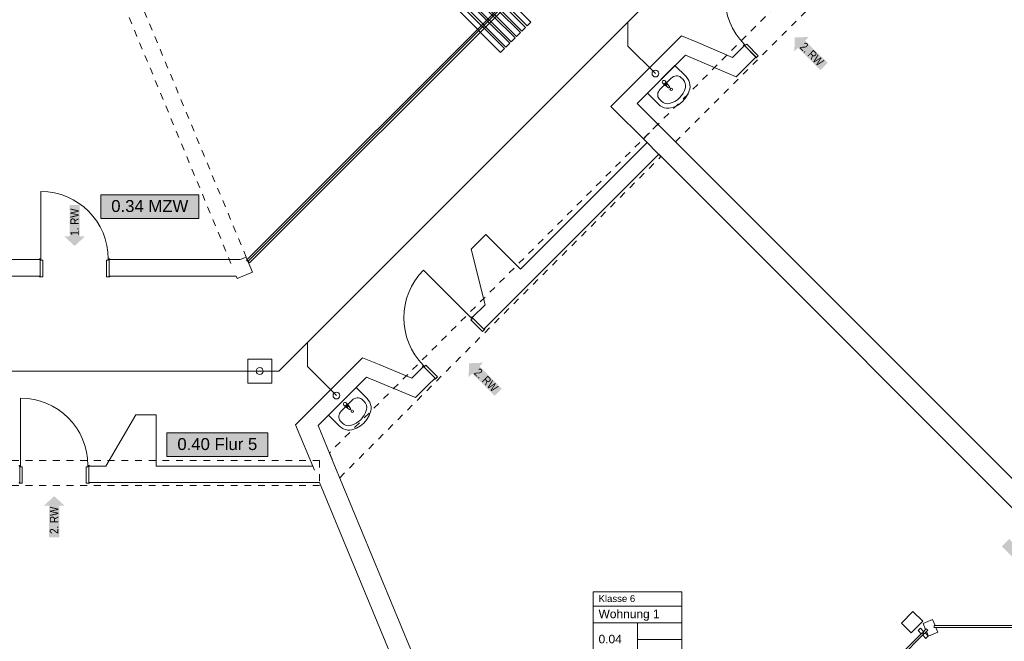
# Model space of a CAD drawing. Header units: metres. Extents: x -79 to 740, y -195 to 69.
# Tile 135 of 200: x 32 to 46, y 11 to 20. Entities that reach past the tile are written whole.
import ezdxf
from ezdxf.enums import TextEntityAlignment as Align

# ---------------------------------------------------------------- set-up
doc = ezdxf.new("R2010")
doc.units = ezdxf.units.M
doc.header["$MEASUREMENT"] = 0
doc.linetypes.add('Strichlinie_ eng', pattern=[0.115, 0.075, -0.04])
doc.linetypes.add('Untersicht', pattern=[0.1, 0.075, -0.025])
for name, color, linetype in [('00 Schraffuren', 7, 'Continuous'), ('10 Fassade', 7, 'Continuous'), ('10 Stütze Holz', 7, 'Continuous'), ('10 Wand außen', 7, 'Continuous'), ('50 Möblierung', 7, 'Continuous'), ('50 Sanitäreinrichtung', 7, 'Continuous'), ('70 Entwässerung_Schmutzwasser', 7, 'Continuous'), ('80 Raum', 7, 'Continuous'), ('97 Brandschutz', 7, 'Continuous')]:
    doc.layers.add(name, color=color, linetype=linetype)
doc.styles.add('ERSTELLTER_STIL_1', font='ARIALN.TTF')
doc.styles.add('ERSTELLTER_STIL_2', font='ARIALN.TTF')
doc.styles.add('ERSTELLTER_STIL_3', font='arial.ttf')
doc.styles.add('ERSTELLTER_STIL_4', font='arial.ttf')
doc.linetypes.add('Schmutzwasserleitung', pattern='A,0,[2,995_ARC_240 MEN_GR_EG_2607011.Shx,S=0.00784,R=0,X=0,Y=0],-0.987778,0', length=0.987778)

# ---------------------------------------------------------------- blocks, each defined once
blk = doc.blocks.new('Blockrahmentür 1-Fl 27')
at = {"layer": '10 Wand außen', "color": 7, "linetype": 'Continuous', "lineweight": 13}
for p, q in [((0.4925, 0.01), (0.4925, 0.995)), ((-0.4925, 0.01), (-0.515, 0.01)), ((-0.515, 0.01), (-0.515, 0)), ((-0.515, 0), (-0.505, 0)), ((-0.505, 0), (-0.505, -0.24)), ((-0.4925, -0.01), (-0.4925, 0.01)), ((0.4925, -0.01), (0.4925, 0.01)), ((0.4925, 0.01), (0.515, 0.01)), ((0.515, 0), (0.505, 0)), ((0.505, 0), (0.505, -0.24)), ((0.515, 0.01), (0.515, 0)), ((-0.4675, -0.01), (-0.4925, -0.01)), ((-0.4675, -0.25), (-0.4675, -0.01)), ((0.4675, -0.25), (0.4675, -0.01)), ((0.4675, -0.01), (0.4925, -0.01)), ((-0.505, -0.24), (-0.515, -0.24)), ((-0.515, -0.24), (-0.515, -0.25)), ((-0.515, -0.25), (-0.4675, -0.25)), ((0.515, -0.25), (0.4675, -0.25)), ((0.505, -0.24), (0.515, -0.24)), ((0.515, -0.24), (0.515, -0.25))]:
    blk.add_line(p, q, dxfattribs=at)
at = {"layer": '10 Wand außen', "color": 7, "linetype": 'Continuous', "lineweight": 9}
for p, q in [((-0.505, 0), (-0.505, -0.24)), ((-0.505, 0), (-0.505, -0.24)), ((0.505, 0), (0.505, -0.24)), ((0.505, 0), (0.505, -0.24))]:
    blk.add_line(p, q, dxfattribs=at)
blk.add_arc((0.4925, 0.01), 0.985, 90, 180, dxfattribs=at)
blk = doc.blocks.new('Klasse 6_0.04_24_1', base_point=(40.749, 11.242))
at = {"layer": '80 Raum', "color": 7, "linetype": 'Continuous', "lineweight": 9}
for p, q in [((41.397, 12.081), (40.101, 12.081)), ((40.101, 12.081), (40.101, 10.402)), ((40.101, 12.081), (41.397, 12.081)), ((40.101, 11.875), (40.101, 12.081)), ((41.397, 10.402), (41.397, 12.081)), ((41.397, 12.081), (41.397, 11.875)), ((41.397, 11.875), (40.101, 11.875)), ((40.101, 11.875), (41.397, 11.875)), ((40.101, 11.63), (40.101, 11.875)), ((41.397, 11.875), (41.397, 11.63)), ((41.397, 11.63), (40.101, 11.63)), ((40.101, 11.63), (41.397, 11.63)), ((40.101, 11.139), (40.101, 11.63)), ((40.749, 11.63), (40.749, 11.139)), ((41.397, 11.63), (41.397, 11.139)), ((40.749, 11.384), (41.397, 11.384)), ((41.397, 11.139), (40.101, 11.139)), ((40.101, 11.139), (41.397, 11.139)), ((40.101, 10.893), (40.101, 11.139)), ((41.397, 11.139), (41.397, 10.893)), ((41.397, 10.893), (40.101, 10.893)), ((40.101, 10.893), (41.397, 10.893)), ((40.101, 10.647), (40.101, 10.893)), ((41.397, 10.893), (41.397, 10.647)), ((41.397, 10.647), (40.101, 10.647)), ((40.101, 10.647), (41.397, 10.647)), ((40.101, 10.402), (40.101, 10.647)), ((41.397, 10.647), (41.397, 10.402)), ((40.101, 10.402), (41.397, 10.402)), ((41.397, 10.402), (40.101, 10.402))]:
    blk.add_line(p, q, dxfattribs=at)
at = {"layer": '80 Raum', "color": 7, "lineweight": 9, "char_height": 0.125, "attachment_point": 1, "style": 'ERSTELLTER_STIL_3'}
for s, insert in [('\\A1;{\\pql;\\pt0,0.05;\\fArial|b0|i0|c0|p0;\\W1.000000;64,82\\fArial|b0|i0|c0|p0;\\W1.000000;\\A1{\\H.66x;\\S^  ;}\\fArial|b0|i0|c0|p0;\\W1.000000; m\\fArial|b0|i0|c0|p0;\\W1.000000;\\A1{\\H.66x;\\S2^  ;}}', (40.636, 11.084)), ('\\A1;{\\pql;\\pt0,0.05;\\fArial|b0|i0|c0|p0;\\W1.000000;64,82\\fArial|b0|i0|c0|p0;\\W1.000000;\\A1{\\H.66x;\\S^  ;}\\fArial|b0|i0|c0|p0;\\W1.000000; m\\fArial|b0|i0|c0|p0;\\W1.000000;\\A1{\\H.66x;\\S2^  ;}}', (40.636, 10.838)), ('\\A1;{\\pql;\\pt0,0.05;\\fArial|b0|i0|c0|p0;\\W1.000000;2,500\\fArial|b0|i0|c0|p0;\\W1.000000;\\A1{\\H.66x;\\S^  ;}\\fArial|b0|i0|c0|p0;\\W1.000000; m\\fArial|b0|i0|c0|p0;\\W1.000000;\\A1{\\H.66x;\\S^  ;}}', (40.636, 10.594))]:
    blk.add_mtext(s, dxfattribs=dict(at, insert=insert))
at = {"layer": '80 Raum', "color": 7, "lineweight": 9}
for tag, height, style, p in [('ROOM_NAME', 0.1, 'ERSTELLTER_STIL_4', (40.179, 12.034)), ('DUMMY_850', 0.1, 'ERSTELLTER_STIL_4', (41.319, 12.057)), ('apartmentName', 0.125, 'ERSTELLTER_STIL_3', (40.179, 11.822)), ('DUMMY_851', 0.125, 'ERSTELLTER_STIL_3', (41.319, 11.851)), ('ROOM_NUMBER', 0.125, 'ERSTELLTER_STIL_3', (40.179, 11.454)), ('measuredAreaCode', 0.125, 'ERSTELLTER_STIL_3', (40.179, 11.085)), ('calculatedAreaCode', 0.125, 'ERSTELLTER_STIL_3', (40.179, 10.84)), ('ceilingHeightCode', 0.125, 'ERSTELLTER_STIL_3', (40.179, 10.594))]:
    blk.add_attdef(tag, text='', height=height, dxfattribs=dict(at, style=style)).set_placement(p, align=Align.TOP_LEFT)
blk = doc.blocks.new('MZW_0.34_27_1', base_point=(35.301, -4.791))
at = {"layer": '80 Raum', "linetype": 'Continuous', "lineweight": 0, "true_color": 0x2a303f}
blk.add_hatch(color=169, dxfattribs=at).paths.add_polyline_path([(32.895, 17.545), (34.331, 17.545), (34.331, 17.889), (32.895, 17.889)])
at = {"layer": '80 Raum', "color": 7, "linetype": 'Continuous', "lineweight": 9, "flags": 128}
blk.add_lwpolyline([(32.895, 17.545), (34.331, 17.545), (34.331, 17.889), (32.895, 17.889)], close=True, dxfattribs=at)
at = {"layer": '80 Raum', "color": 7, "lineweight": 9, "style": 'ERSTELLTER_STIL_3'}
blk.add_attdef('stApartmentId', text='', height=0.175, dxfattribs=at).set_placement((33.613, 17.726), align=Align.MIDDLE_CENTER)
at = {"layer": '80 Raum', "color": 7, "lineweight": 9}
for tag, height, style, p in [('ROOM_NAME', 0.2, 'ERSTELLTER_STIL_1', (34.051, -3.314)), ('DUMMY_850', 0.2, 'ERSTELLTER_STIL_1', (36.387, -3.251)), ('ROOM_NUMBER', 0.175, 'ERSTELLTER_STIL_3', (34.216, -3.861)), ('measuredNetAreaCode', 0.175, 'ERSTELLTER_STIL_3', (34.216, -4.377)), ('perimeterCode', 0.175, 'ERSTELLTER_STIL_3', (34.216, -4.72)), ('ceilingHeightCode', 0.175, 'ERSTELLTER_STIL_3', (34.216, -5.064)), ('measuredAreaCode', 0.175, 'ERSTELLTER_STIL_3', (34.216, -5.408)), ('DUMMY_851_0', 0.175, 'ERSTELLTER_STIL_3', (36.147, -5.408)), ('DUMMY_852', 0.175, 'ERSTELLTER_STIL_3', (34.216, -5.752)), ('DUMMY_851_1', 0.175, 'ERSTELLTER_STIL_3', (36.147, -5.752)), ('DUMMY_853', 0.175, 'ERSTELLTER_STIL_3', (34.216, -6.095)), ('DUMMY_851_2', 0.175, 'ERSTELLTER_STIL_3', (36.147, -6.095))]:
    blk.add_attdef(tag, text='', height=height, dxfattribs=dict(at, style=style)).set_placement(p, align=Align.TOP_LEFT)
blk = doc.blocks.new('Flur 5_0.40_28_1', base_point=(35.301, -8.434))
at = {"layer": '80 Raum', "linetype": 'Continuous', "lineweight": 0, "true_color": 0x2a303f}
blk.add_hatch(color=169, dxfattribs=at).paths.add_polyline_path([(33.862, 14.064), (35.339, 14.064), (35.339, 14.408), (33.862, 14.408)])
at = {"layer": '80 Raum', "color": 7, "linetype": 'Continuous', "lineweight": 9, "flags": 128}
blk.add_lwpolyline([(33.862, 14.064), (35.339, 14.064), (35.339, 14.408), (33.862, 14.408)], close=True, dxfattribs=at)
at = {"layer": '80 Raum', "color": 7, "lineweight": 9, "style": 'ERSTELLTER_STIL_3'}
blk.add_attdef('stApartmentId', text='', height=0.175, dxfattribs=at).set_placement((34.601, 14.244), align=Align.MIDDLE_CENTER)
at = {"layer": '80 Raum', "color": 7, "lineweight": 9}
for tag, height, style, p in [('DUMMY_850', 0.2, 'ERSTELLTER_STIL_1', (36.387, -6.894)), ('ROOM_NAME', 0.2, 'ERSTELLTER_STIL_1', (34.051, -6.957)), ('ROOM_NUMBER', 0.175, 'ERSTELLTER_STIL_3', (34.216, -7.504)), ('measuredNetAreaCode', 0.175, 'ERSTELLTER_STIL_3', (34.216, -8.02)), ('perimeterCode', 0.175, 'ERSTELLTER_STIL_3', (34.216, -8.363)), ('ceilingHeightCode', 0.175, 'ERSTELLTER_STIL_3', (34.216, -8.707)), ('measuredAreaCode', 0.175, 'ERSTELLTER_STIL_3', (34.216, -9.051)), ('DUMMY_851_0', 0.175, 'ERSTELLTER_STIL_3', (36.147, -9.051)), ('DUMMY_852', 0.175, 'ERSTELLTER_STIL_3', (34.216, -9.395)), ('DUMMY_851_1', 0.175, 'ERSTELLTER_STIL_3', (36.147, -9.395)), ('DUMMY_853', 0.175, 'ERSTELLTER_STIL_3', (34.216, -9.738)), ('DUMMY_851_2', 0.175, 'ERSTELLTER_STIL_3', (36.147, -9.738))]:
    blk.add_attdef(tag, text='', height=height, dxfattribs=dict(at, style=style)).set_placement(p, align=Align.TOP_LEFT)
blk = doc.blocks.new('Waschbecken 01 27')
at = {"layer": '50 Sanitäreinrichtung', "color": 7, "linetype": 'Continuous', "lineweight": 9}
for p, q in [((0.113, -0.092), (-0.113, -0.092)), ((-0.014, -0.097), (-0.014, -0.082)), ((-0.014, -0.082), (0.014, -0.082)), ((0.014, -0.082), (0.014, -0.097)), ((-0.223, -0.183), (-0.223, -0.229)), ((0.223, -0.183), (0.223, -0.229))]:
    blk.add_line(p, q, dxfattribs=at)
at = {"layer": '50 Sanitäreinrichtung', "color": 7, "linetype": 'Continuous', "lineweight": 9, "flags": 128}
blk.add_lwpolyline([(-0.285, 0), (-0.285, -0.229), (-0.282, -0.263), (-0.274, -0.295), (-0.261, -0.326), (-0.243, -0.353), (-0.221, -0.377), (-0.195, -0.396), (-0.133, -0.426), (-0.067, -0.444), (0, -0.45), (0.067, -0.444), (0.133, -0.426), (0.195, -0.396), (0.221, -0.377), (0.243, -0.353), (0.261, -0.326), (0.274, -0.295), (0.282, -0.263), (0.285, -0.229), (0.285, 0)], close=True, dxfattribs=at)
blk.add_lwpolyline([(-0.025, -0.057), (-0.021, -0.099, 0.12102), (-0.018, -0.109), (-0.011, -0.162, 0.882566), (0.011, -0.162), (0.018, -0.109, 0.12102), (0.021, -0.099), (0.025, -0.057, 1)], format="xyb", close=True, dxfattribs=at)
at = {"layer": '50 Sanitäreinrichtung', "color": 7, "linetype": 'Continuous', "lineweight": 9}
blk.add_circle((0, -0.207), 0.0175, dxfattribs=at)
for radius, start, end in [(0.0211, 212.771, 327.229), (0.0136, 180, 0)]:
    blk.add_arc((0, -0.097), radius, start, end, dxfattribs=at)
for centre, major_axis, ratio, start_param, end_param in [((-0.113, -0.183), (0.11, 0), 0.82489, 1.570796, 3.141593), ((0.113, -0.183), (0.11, 0), 0.82489, 0, 1.570796), ((-0.113, -0.229), (0, 0.121), 0.908696, 1.570796, 2.644618), ((0.113, -0.229), (0, 0.121), 0.908696, 3.638567, 4.712389), ((0, 0), (0, 0.382), 0.908696, 2.644618, 3.638567)]:
    blk.add_ellipse(centre, major_axis=major_axis, ratio=ratio, start_param=start_param, end_param=end_param, dxfattribs=at)
blk = doc.blocks.new('Mobiltrennwand 27[52]_1', base_point=(38.872, 20.736))
at = {"layer": '50 Möblierung', "color": 8, "linetype": 'Continuous', "lineweight": 18}
for p, q in [((35.029, 16.935), (38.851, 20.757)), ((38.851, 20.757), (38.893, 20.714)), ((38.872, 20.736), (35.05, 16.914)), ((38.893, 20.714), (35.071, 16.893)), ((35.071, 16.893), (35.029, 16.935))]:
    blk.add_line(p, q, dxfattribs=at)
at = {"layer": '50 Möblierung', "color": 8, "linetype": 'Continuous', "lineweight": 18, "flags": 128}
for points in [[(39.134, 20.361), (38.497, 20.998), (38.553, 21.054), (39.19, 20.417)], [(38.978, 20.205), (38.341, 20.842), (38.398, 20.899), (39.035, 20.262)], [(39.056, 20.283), (38.419, 20.92), (38.476, 20.976), (39.112, 20.339)], [(38.9, 20.127), (38.263, 20.764), (38.32, 20.821), (38.957, 20.184)], [(38.745, 19.972), (38.108, 20.609), (38.164, 20.665), (38.801, 20.028)], [(38.823, 20.049), (38.186, 20.686), (38.242, 20.743), (38.879, 20.106)]]:
    blk.add_lwpolyline(points, close=True, dxfattribs=at)
blk = doc.blocks.new('Pfeil gerade 27')
at = {"layer": '97 Brandschutz', "linetype": 'Continuous', "lineweight": 18, "true_color": 0x60cd00}
blk.add_hatch(color=72, dxfattribs=at).paths.add_polyline_path([(0.3, 0), (0.161, 0.15), (0.161, 0.075), (-0.3, 0.075), (-0.3, -0.075), (0.161, -0.075), (0.161, -0.15)])

msp = doc.modelspace()

# ---------------------------------------------------------------- linework, layer by layer
at = {"layer": '00 Schraffuren', "color": 7, "linetype": 'Strichlinie_ eng', "lineweight": 9}
for p, q in [((32.079, 24.087), (35.023, 16.979)), ((31.857, 23.995), (34.801, 16.887))]:
    msp.add_line(p, q, dxfattribs=at)
at = {"layer": '10 Fassade', "color": 7, "linetype": 'Continuous', "lineweight": 13}
for p, q in [((45.066, 11.678), (44.928, 11.621)), ((45.066, 11.678), (45.102, 11.59)), ((44.889, 11.55), (44.854, 11.515)), ((44.889, 11.55), (44.935, 11.504)), ((44.928, 11.621), (44.964, 11.533)), ((44.974, 11.543), (44.964, 11.533)), ((44.974, 11.543), (44.995, 11.521)), ((45.089, 11.59), (45.089, 11.56)), ((45.102, 11.59), (45.089, 11.59)), ((45.115, 11.56), (45.089, 11.56)), ((45.115, 11.56), (45.143, 11.493)), ((44.854, 11.515), (44.9, 11.469)), ((44.914, 11.483), (44.9, 11.469)), ((44.914, 11.483), (44.935, 11.462)), ((44.935, 11.504), (44.921, 11.49)), ((44.921, 11.49), (44.942, 11.469)), ((44.935, 11.462), (44.921, 11.448)), ((44.921, 11.448), (44.967, 11.402)), ((44.957, 11.483), (44.942, 11.469)), ((44.957, 11.483), (45.003, 11.437)), ((45.003, 11.437), (44.967, 11.402)), ((44.995, 11.521), (44.976, 11.503)), ((44.976, 11.503), (45.004, 11.436)), ((45.143, 11.493), (45.004, 11.436))]:
    msp.add_line(p, q, dxfattribs=at)
at = {"layer": '10 Fassade', "color": 7, "linetype": 'Continuous', "lineweight": 13, "flags": 128}
for points in [[(44.942, 11.469), (44.921, 11.49), (44.974, 11.543), (44.995, 11.521)], [(45.089, 11.56), (45.089, 11.59), (46.392, 11.59), (46.392, 11.56)], [(44.596, 11.123), (44.575, 11.144), (44.914, 11.483), (44.935, 11.462)]]:
    msp.add_lwpolyline(points, close=True, dxfattribs=at)
at = {"layer": '10 Stütze Holz', "color": 7, "linetype": 'Continuous', "lineweight": 13, "flags": 128}
msp.add_lwpolyline([(34.878, 16.702), (34.893, 16.665), (35.115, 16.757), (35.023, 16.979), (34.934, 16.942)], dxfattribs=at)
msp.add_lwpolyline([(44.61, 11.624), (44.751, 11.483), (44.921, 11.653), (44.779, 11.794)], close=True, dxfattribs=at)
at = {"layer": '10 Wand außen', "color": 7, "linetype": 'Continuous', "lineweight": 9}
for p, q in [((42.312, 20.075), (42.482, 19.905)), ((41.304, 18.664), (41.046, 18.922)), ((41.304, 18.664), (41.046, 18.922)), ((40.834, 18.71), (41.092, 18.451)), ((40.834, 18.71), (41.092, 18.451)), ((32.009, 16.942), (32.009, 16.702)), ((33.019, 16.942), (33.019, 16.702)), ((38.331, 16.093), (38.5, 15.924)), ((37.617, 15.379), (37.786, 15.209)), ((31.71, 13.922), (31.71, 13.682)), ((32.72, 13.922), (32.72, 13.682))]:
    msp.add_line(p, q, dxfattribs=at)
at = {"layer": '10 Wand außen', "color": 7, "linetype": 'Untersicht', "lineweight": 13}
msp.add_line((41.046, 18.922), (40.834, 18.71), dxfattribs=at)
at = {"layer": '10 Wand außen', "color": 7, "linetype": 'Untersicht', "lineweight": 13, "flags": 128}
for points in [[(45.731, 23.607), (36.241, 14.117)], [(41.304, 18.664), (46.096, 23.456)], [(36.392, 13.752), (41.092, 18.451)], [(36.097, 14.002), (15.935, 14.002)], [(36.097, 14.002), (36.097, 13.637)], [(36.241, 14.117), (36.392, 13.752)], [(29.997, 13.637), (36.097, 13.637)]]:
    msp.add_lwpolyline(points, dxfattribs=at)
at = {"layer": '10 Wand außen', "color": 7, "linetype": 'Continuous', "lineweight": 9, "flags": 128}
for points in [[(41.394, 20.217), (40.572, 19.395)], [(41.394, 20.217), (41.632, 20.116)], [(42.137, 19.899), (41.632, 20.116)], [(42.312, 20.075), (42.137, 19.899)], [(40.742, 19.226), (41.449, 19.933)], [(41.449, 19.933), (42.191, 19.615)], [(42.374, 19.797), (42.482, 19.905)], [(42.191, 19.615), (42.374, 19.797)], [(40.572, 19.395), (40.36, 19.183)], [(40.36, 19.183), (40.89, 18.653)], [(41.103, 18.865), (40.742, 19.226)], [(47.36, 12.607), (41.103, 18.865)], [(40.89, 18.653), (39.038, 16.8)], [(38.5, 15.924), (41.06, 18.483)], [(41.06, 18.483), (47.148, 12.395)], [(38.529, 17.309), (38.317, 17.097)], [(39.038, 16.8), (38.529, 17.309)], [(38.317, 17.097), (38.518, 16.28)], [(32.009, 16.942), (30.429, 16.942)], [(34.934, 16.942), (33.019, 16.942)], [(28.689, 16.702), (32.009, 16.702)], [(33.019, 16.702), (34.878, 16.702)], [(38.518, 16.28), (38.331, 16.093)], [(36.726, 15.506), (35.976, 14.756)], [(36.726, 15.506), (36.967, 15.407)], [(37.447, 15.209), (36.967, 15.407)], [(37.617, 15.379), (37.447, 15.209)], [(36.076, 14.516), (36.783, 15.223)], [(36.783, 15.223), (37.503, 14.927)], [(37.687, 15.11), (37.786, 15.209)], [(37.503, 14.927), (37.687, 15.11)], [(35.747, 14.526), (35.976, 14.756)], [(33.407, 14.672), (32.969, 13.922)], [(33.707, 14.672), (33.407, 14.672)], [(33.707, 13.922), (33.707, 14.672)], [(35.747, 14.526), (36.021, 13.864)], [(36.298, 13.979), (36.076, 14.516)], [(39.549, 6.129), (36.298, 13.979)], [(32.969, 13.922), (32.72, 13.922)], [(35.997, 13.922), (33.707, 13.922)], [(32.72, 13.682), (36.096, 13.682)], [(36.096, 13.682), (39.272, 6.014)]]:
    msp.add_lwpolyline(points, dxfattribs=at)
at = {"layer": '70 Entwässerung_Schmutzwasser', "color": 34, "linetype": 'Schmutzwasserleitung', "lineweight": 18, "true_color": 0xa85100}
for p, q in [((44.984, 24.794), (35.502, 15.312)), ((40.609, 20.419), (40.609, 20.066)), ((40.609, 20.066), (41.011, 19.664)), ((35.921, 15.731), (35.921, 15.378)), ((35.502, 15.312), (18.178, 15.312)), ((35.921, 15.378), (36.344, 14.954))]:
    msp.add_line(p, q, dxfattribs=at)
at = {"layer": '70 Entwässerung_Schmutzwasser', "color": 34, "linetype": 'Continuous', "lineweight": 18, "true_color": 0xa85100}
msp.add_lwpolyline([(35.047, 15.487), (35.397, 15.487), (35.397, 15.137), (35.047, 15.137)], close=True, dxfattribs=at)
at = {"layer": '70 Entwässerung_Schmutzwasser', "color": 34, "linetype": 'Schmutzwasserleitung', "lineweight": 18, "true_color": 0xa85100}
for centre in [(41.011, 19.664), (35.222, 15.312), (36.344, 14.954)]:
    msp.add_circle(centre, 0.05, dxfattribs=at)

# ---------------------------------------------------------------- block references
at = {"layer": '10 Wand außen', "color": 7, "linetype": 'Continuous', "lineweight": 13}
for p, rotation in [((42.67, 20.432), 45.00000000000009), ((37.974, 15.736), 45.00000000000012)]:
    msp.add_blockref('Blockrahmentür 1-Fl 27', p, dxfattribs=dict(at, rotation=rotation))
at = {"layer": '10 Wand außen', "color": 7, "linetype": 'Continuous', "lineweight": 13, "xscale": -1}
for p in [(32.514, 16.942), (32.215, 13.922)]:
    msp.add_blockref('Blockrahmentür 1-Fl 27', p, dxfattribs=at)
at = {"layer": '50 Möblierung', "color": 8, "linetype": 'Continuous', "lineweight": 18}
msp.add_blockref('Mobiltrennwand 27[52]_1', (38.872, 20.736), dxfattribs=at)
at = {"layer": '50 Sanitäreinrichtung', "color": 7, "linetype": 'Continuous', "lineweight": 13, "xscale": -1, "rotation": 45.00001874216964}
for p in [(41.095, 19.579), (36.429, 14.87)]:
    msp.add_blockref('Waschbecken 01 27', p, dxfattribs=at)
at = {"layer": '80 Raum', "color": 7, "linetype": 'Continuous', "lineweight": 13}
ref = msp.add_blockref('MZW_0.34_27_1', (35.301, -4.791), dxfattribs=at)
ref.add_attrib('stApartmentId', '0.34 MZW', dxfattribs={"color": 7, "lineweight": 9, "height": 0.175, "style": 'ERSTELLTER_STIL_3'}).set_placement((33.613, 17.726), align=Align.MIDDLE_CENTER)
ref = msp.add_blockref('Flur 5_0.40_28_1', (35.301, -8.434), dxfattribs=at)
ref.add_attrib('stApartmentId', '0.40 Flur 5', dxfattribs={"color": 7, "lineweight": 9, "height": 0.175, "style": 'ERSTELLTER_STIL_3'}).set_placement((34.601, 14.244), align=Align.MIDDLE_CENTER)
msp.add_blockref('Klasse 6_0.04_24_1', (40.749, 11.242), dxfattribs=at).add_auto_attribs({'ROOM_NAME': 'Klasse 6', 'ROOM_NUMBER': '0.04', 'apartmentName': 'Wohnung 1', 'measuredAreaCode': 'BF: ', 'calculatedAreaCode': 'NGF: ', 'ceilingHeightCode': 'RH: '})
at = {"layer": '97 Brandschutz', "color": 7, "linetype": 'Continuous', "lineweight": 13, "xscale": -1}
for p, rotation in [((43.263, 19.979), 315.1103822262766), ((32.514, 17.442), 90), ((38.498, 15.214), 315.1103822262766), ((32.215, 13.182), 269.9999999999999), ((46.344, 12.589), 135.0000000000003)]:
    msp.add_blockref('Pfeil gerade 27', p, dxfattribs=dict(at, rotation=rotation))

# ---------------------------------------------------------------- texts
at = {"layer": '97 Brandschutz', "color": 7, "linetype": 'Continuous', "lineweight": 9, "char_height": 0.125, "attachment_point": 1, "style": 'ERSTELLTER_STIL_2'}
for s, insert, rotation in [('\\A1;{\\pql;\\fArial Narrow|b0|i0|c0|p0;\\W1.000000;2\\fArial Narrow|b0|i0|c0|p0;\\W1.000000;. RW}', (43.202, 20.131), 315.1104), ('\\A1;{\\pql;\\fArial Narrow|b0|i0|c0|p0;\\W1.000000;1. RW}', (32.45, 17.292), 90), ('\\A1;{\\pql;\\fArial Narrow|b0|i0|c0|p0;\\W1.000000;2\\fArial Narrow|b0|i0|c0|p0;\\W1.000000;. RW}', (38.437, 15.365), 315.1104), ('\\A1;{\\pql;\\fArial Narrow|b0|i0|c0|p0;\\W1.000000;2\\fArial Narrow|b0|i0|c0|p0;\\W1.000000;. RW}', (32.151, 12.93), 90)]:
    msp.add_mtext(s, dxfattribs=dict(at, insert=insert, rotation=rotation))

doc.saveas('drawing.dxf')
